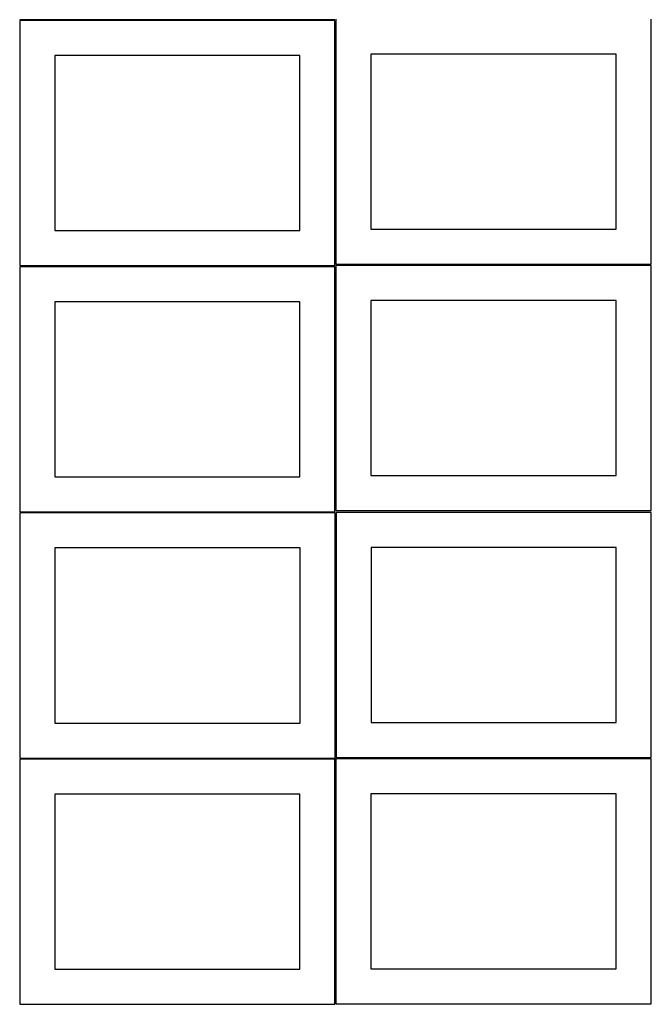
# Model space of a CAD drawing. Header units: millimetres. Extents: x 7 to 1493, y 7 to 2993.
# Tile 1 of 12: x 7 to 908, y 7 to 1412. Entities that reach past the tile are written whole.
import ezdxf

# ---------------------------------------------------------------- set-up
doc = ezdxf.new("R2010")
doc.units = ezdxf.units.MM
doc.layers.add('COMMON', color=5, linetype='CONTINUOUS', true_color=0x0000ff)
doc.layers.add('CUT', color=7, linetype='CONTINUOUS', true_color=0x000000)

msp = doc.modelspace()

# ---------------------------------------------------------------- linework, layer by layer
at = {"layer": 'COMMON'}
for p, q in [((456.549607, 1411.849135), (6.549607, 1411.849135)), ((457.299608, 1063.017713), (457.299608, 1411.099134)), ((6.549607, 1060.349133), (456.524767, 1060.349133)), ((908.049608, 1062.267713), (458.049608, 1062.267713)), ((457.495001, 708.049512), (457.495001, 358.674372)), ((6.745001, 357.299511), (456.524767, 357.299511)), ((458.245002, 357.924371), (908.049608, 357.924371))]:
    msp.add_line(p, q, dxfattribs=at)
at = {"layer": 'CUT'}
for p, q in [((456.549607, 1411.099134), (6.549607, 1411.099134)), ((6.549607, 1411.099134), (6.549607, 1061.099134)), ((456.549607, 1061.099134), (456.549607, 1411.099134)), ((458.049608, 1413.017713), (458.049608, 1063.017713)), ((908.049608, 1063.017713), (908.049608, 1413.017713)), ((406.549607, 1361.099134), (56.549607, 1361.099134)), ((56.549607, 1361.099134), (56.549607, 1111.099134)), ((406.549607, 1111.099134), (406.549607, 1361.099134)), ((858.049608, 1363.017713), (508.049608, 1363.017713)), ((508.049608, 1363.017713), (508.049608, 1113.017713)), ((858.049608, 1113.017713), (858.049608, 1363.017713)), ((56.549607, 1111.099134), (406.549607, 1111.099134)), ((508.049608, 1113.017713), (858.049608, 1113.017713)), ((456.524767, 1059.599133), (6.524767, 1059.599133)), ((6.524767, 1059.599133), (6.524767, 709.599133)), ((6.549607, 1061.099134), (456.549607, 1061.099134)), ((456.524767, 709.599133), (456.524767, 1059.599133)), ((458.049608, 1063.017713), (908.049608, 1063.017713)), ((908.049608, 1061.517712), (458.049608, 1061.517712)), ((458.049608, 1061.517712), (458.049608, 711.517712)), ((908.049608, 711.517712), (908.049608, 1061.517712)), ((406.524767, 1009.599133), (56.524767, 1009.599133)), ((56.524767, 1009.599133), (56.524767, 759.599133)), ((406.524767, 759.599133), (406.524767, 1009.599133)), ((858.049608, 1011.517712), (508.049608, 1011.517712)), ((508.049608, 1011.517712), (508.049608, 761.517712)), ((858.049608, 761.517712), (858.049608, 1011.517712)), ((56.524767, 759.599133), (406.524767, 759.599133)), ((508.049608, 761.517712), (858.049608, 761.517712)), ((6.524767, 709.599133), (456.524767, 709.599133)), ((456.745001, 708.049512), (6.745001, 708.049512)), ((6.745001, 708.049512), (6.745001, 358.049512)), ((456.745001, 358.049512), (456.745001, 708.049512)), ((458.049608, 711.517712), (908.049608, 711.517712)), ((908.245002, 708.674372), (458.245002, 708.674372)), ((458.245002, 708.674372), (458.245002, 358.674372)), ((908.245002, 358.674372), (908.245002, 708.674372)), ((406.745001, 658.049512), (56.745001, 658.049512)), ((56.745001, 658.049512), (56.745001, 408.049512)), ((406.745001, 408.049512), (406.745001, 658.049512)), ((858.245002, 658.674372), (508.245002, 658.674372)), ((508.245002, 658.674372), (508.245002, 408.674372)), ((858.245002, 408.674372), (858.245002, 658.674372)), ((56.745001, 408.049512), (406.745001, 408.049512)), ((508.245002, 408.674372), (858.245002, 408.674372)), ((456.524767, 356.549511), (6.524767, 356.549511)), ((6.524767, 356.549511), (6.524767, 6.549511)), ((6.745001, 358.049512), (456.745001, 358.049512)), ((456.524767, 6.549511), (456.524767, 356.549511)), ((908.049608, 357.174371), (458.049608, 357.174371)), ((458.049608, 357.174371), (458.049608, 7.174371)), ((458.245002, 358.674372), (908.245002, 358.674372)), ((908.049608, 7.174371), (908.049608, 357.174371)), ((406.524767, 306.549511), (56.524767, 306.549511)), ((56.524767, 306.549511), (56.524767, 56.549511)), ((406.524767, 56.549511), (406.524767, 306.549511)), ((858.049608, 307.174371), (508.049608, 307.174371)), ((508.049608, 307.174371), (508.049608, 57.174371)), ((858.049608, 57.174371), (858.049608, 307.174371)), ((56.524767, 56.549511), (406.524767, 56.549511)), ((508.049608, 57.174371), (858.049608, 57.174371)), ((6.524767, 6.549511), (456.524767, 6.549511)), ((458.049608, 7.174371), (908.049608, 7.174371))]:
    msp.add_line(p, q, dxfattribs=at)

doc.saveas('drawing.dxf')
